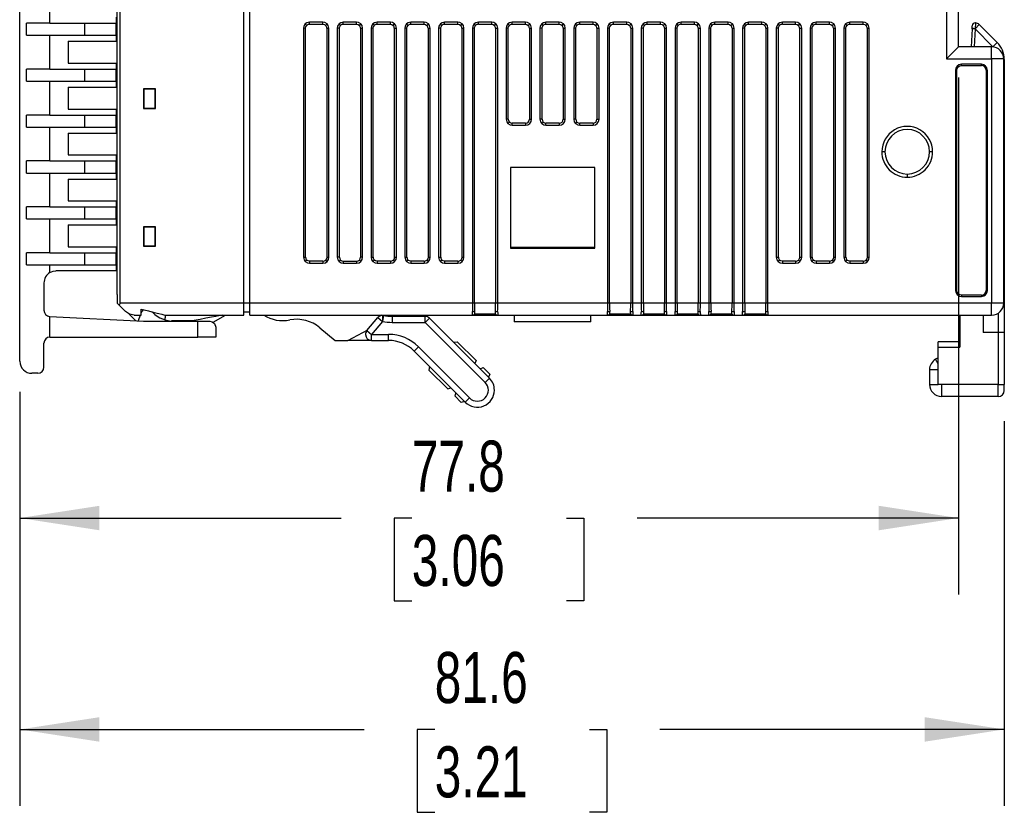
# Model space of a CAD drawing. Header units: millimetres. Extents: x 0 to 559, y 0 to 432.
# Tile 9 of 22: x 338 to 420, y 66 to 132. Entities that reach past the tile are written whole.
import ezdxf

# ---------------------------------------------------------------- set-up
doc = ezdxf.new("R2010")
doc.units = ezdxf.units.MM
doc.header["$LTSCALE"] = 2
doc.layers.add('DIMENSIONS', color=140, linetype='Continuous', lineweight=25)
doc.styles.add('SLDTEXTSTYLE0', font='TXT', dxfattribs={"width": 0.7})
doc.dimstyles.new('SLDDIMSTYLE1', dxfattribs={"dimtxt": 4.316016, "dimasz": 6.604, "dimexe": 0, "dimexo": 0.0625, "dimgap": 1.079004, "dimtad": 0, "dimtih": 1, "dimtoh": 1, "dimdec": 1, "dimrnd": 1e-09, "dimzin": 12, "dimdsep": 46, "dimtxsty": 'SLDTEXTSTYLE0', "dimsah": 1, "dimcen": 0.09, "dimadec": 0, "dimazin": 3, "dimtfac": 1, "dimtdec": 1, "dimtofl": 0, "dimtmove": 0, "dimatfit": 3, "dimfxl": 0, "dimfrac": 2, "dimtolj": 1, "dimtzin": 12, "dimarcsym": 0})

# ---------------------------------------------------------------- blocks, each defined once
blk = doc.blocks.new('_D_2')
at = {"layer": 'DIMENSIONS'}
for p, q in [((416.232, 126.982), (416.232, 84.092)), ((338.409, 100.906), (338.409, 84.092)), ((338.409, 90.442), (365.059, 90.442)), ((370.908, 90.442), (369.458, 90.442)), ((369.458, 90.442), (369.458, 83.582)), ((383.733, 90.442), (385.183, 90.442)), ((385.183, 90.442), (385.183, 83.582)), ((416.232, 90.442), (389.582, 90.442)), ((369.458, 83.582), (370.908, 83.582)), ((385.183, 83.582), (383.733, 83.582))]:
    blk.add_line(p, q, dxfattribs=at)
for points in [[(338.409, 90.442), (345.013, 89.426), (345.013, 91.458)], [(416.232, 90.442), (409.628, 91.458), (409.628, 89.426)]]:
    blk.add_solid(points, dxfattribs=at)
at = {"layer": 'DIMENSIONS', "char_height": 4.2333, "attachment_point": 1, "style": 'SLDTEXTSTYLE0'}
for s, insert in [('77.8', (370.908, 96.865)), ('3.06', (370.908, 89.039))]:
    blk.add_mtext(s, dxfattribs=dict(at, insert=insert))
blk = doc.blocks.new('_D_3')
at = {"layer": 'DIMENSIONS'}
for p, q in [((338.409, 100.906), (338.409, 66.556)), ((420.032, 98.482), (420.032, 66.556)), ((338.409, 72.906), (366.959, 72.906)), ((372.808, 72.906), (371.358, 72.906)), ((371.358, 72.906), (371.358, 66.047)), ((385.633, 72.906), (387.083, 72.906)), ((387.083, 72.906), (387.083, 66.047)), ((420.032, 72.906), (391.482, 72.906)), ((371.358, 66.047), (372.808, 66.047)), ((387.083, 66.047), (385.633, 66.047))]:
    blk.add_line(p, q, dxfattribs=at)
for points in [[(338.409, 72.906), (345.013, 71.89), (345.013, 73.922)], [(420.032, 72.906), (413.428, 73.922), (413.428, 71.89)]]:
    blk.add_solid(points, dxfattribs=at)
at = {"layer": 'DIMENSIONS', "char_height": 4.2333, "attachment_point": 1, "style": 'SLDTEXTSTYLE0'}
for s, insert in [('81.6', (372.808, 79.33)), ('3.21', (372.808, 71.504))]:
    blk.add_mtext(s, dxfattribs=dict(at, insert=insert))

msp = doc.modelspace()

# ---------------------------------------------------------------- linework, layer by layer
for p, q in [((346.722, 108.272), (346.722, 183.272)), ((356.972, 108.272), (356.972, 183.272)), ((357.472, 108.272), (357.472, 183.272)), ((346.472, 108.972), (346.472, 182.572)), ((338.409, 103.446), (338.409, 181.446)), ((415.232, 166.022), (415.232, 128.522)), ((416.232, 129.522), (416.232, 165.022)), ((340.909, 131.491), (340.909, 134.301)), ((338.952, 130.491), (338.952, 131.491)), ((340.909, 131.491), (338.952, 131.491)), ((340.909, 131.491), (346.409, 131.491)), ((343.809, 130.491), (343.809, 131.491)), ((346.409, 131.991), (346.409, 131.491)), ((346.409, 130.491), (346.409, 131.491)), ((363.533, 131.573), (362.431, 131.573)), ((362.431, 131.397), (362.431, 131.573)), ((363.533, 131.397), (363.533, 131.573)), ((366.333, 131.573), (365.231, 131.573)), ((365.231, 131.397), (365.231, 131.573)), ((366.333, 131.397), (366.333, 131.573)), ((369.133, 131.573), (368.031, 131.573)), ((368.031, 131.397), (368.031, 131.573)), ((369.133, 131.397), (369.133, 131.573)), ((371.933, 131.573), (370.831, 131.573)), ((370.831, 131.397), (370.831, 131.573)), ((371.933, 131.397), (371.933, 131.573)), ((374.733, 131.573), (373.631, 131.573)), ((373.631, 131.397), (373.631, 131.573)), ((374.733, 131.397), (374.733, 131.573)), ((377.533, 131.573), (376.431, 131.573)), ((376.431, 131.397), (376.431, 131.573)), ((377.533, 131.397), (377.533, 131.573)), ((380.333, 131.573), (379.231, 131.573)), ((379.231, 131.397), (379.231, 131.573)), ((380.333, 131.397), (380.333, 131.573)), ((383.133, 131.573), (382.031, 131.573)), ((382.031, 131.397), (382.031, 131.573)), ((383.133, 131.397), (383.133, 131.573)), ((385.933, 131.573), (384.831, 131.573)), ((384.831, 131.397), (384.831, 131.573)), ((385.933, 131.397), (385.933, 131.573)), ((388.733, 131.573), (387.631, 131.573)), ((387.631, 131.397), (387.631, 131.573)), ((388.733, 131.397), (388.733, 131.573)), ((391.533, 131.573), (390.431, 131.573)), ((390.431, 131.397), (390.431, 131.573)), ((391.533, 131.397), (391.533, 131.573)), ((394.333, 131.573), (393.231, 131.573)), ((393.231, 131.397), (393.231, 131.573)), ((394.333, 131.397), (394.333, 131.573)), ((397.133, 131.573), (396.031, 131.573)), ((396.031, 131.397), (396.031, 131.573)), ((397.133, 131.397), (397.133, 131.573)), ((399.933, 131.573), (398.831, 131.573)), ((398.831, 131.397), (398.831, 131.573)), ((399.933, 131.397), (399.933, 131.573)), ((402.733, 131.573), (401.631, 131.573)), ((401.631, 131.397), (401.631, 131.573)), ((402.733, 131.397), (402.733, 131.573)), ((405.533, 131.573), (404.431, 131.573)), ((404.431, 131.397), (404.431, 131.573)), ((405.533, 131.397), (405.533, 131.573)), ((408.333, 131.573), (407.231, 131.573)), ((407.231, 131.397), (407.231, 131.573)), ((408.333, 131.397), (408.333, 131.573)), ((417.643, 131.521), (417.618, 131.035)), ((361.931, 131.073), (361.931, 112.071)), ((362.107, 131.073), (361.931, 131.073)), ((362.202, 131.302), (362.078, 131.427)), ((362.107, 112.071), (362.107, 131.073)), ((362.431, 131.397), (363.533, 131.397)), ((363.762, 131.302), (363.887, 131.427)), ((363.857, 131.073), (364.033, 131.073)), ((363.857, 131.073), (363.857, 112.071)), ((364.033, 112.071), (364.033, 131.073)), ((364.731, 131.073), (364.731, 112.071)), ((364.907, 131.073), (364.731, 131.073)), ((365.002, 131.302), (364.878, 131.427)), ((364.907, 112.071), (364.907, 131.073)), ((365.231, 131.397), (366.333, 131.397)), ((366.562, 131.302), (366.687, 131.427)), ((366.657, 131.073), (366.833, 131.073)), ((366.657, 131.073), (366.657, 112.071)), ((366.833, 112.071), (366.833, 131.073)), ((367.531, 131.073), (367.531, 112.071)), ((367.707, 131.073), (367.531, 131.073)), ((367.802, 131.302), (367.678, 131.427)), ((367.707, 112.071), (367.707, 131.073)), ((368.031, 131.397), (369.133, 131.397)), ((369.362, 131.302), (369.487, 131.427)), ((369.457, 131.073), (369.633, 131.073)), ((369.457, 131.073), (369.457, 112.071)), ((369.633, 112.071), (369.633, 131.073)), ((370.331, 131.073), (370.331, 112.071)), ((370.507, 131.073), (370.331, 131.073)), ((370.602, 131.302), (370.478, 131.427)), ((370.507, 112.071), (370.507, 131.073)), ((370.831, 131.397), (371.933, 131.397)), ((372.162, 131.302), (372.287, 131.427)), ((372.257, 131.073), (372.433, 131.073)), ((372.257, 131.073), (372.257, 112.071)), ((372.433, 112.071), (372.433, 131.073)), ((373.131, 131.073), (373.131, 112.071)), ((373.307, 131.073), (373.131, 131.073)), ((373.402, 131.302), (373.278, 131.427)), ((373.307, 112.071), (373.307, 131.073)), ((373.631, 131.397), (374.733, 131.397)), ((374.962, 131.302), (375.087, 131.427)), ((375.057, 131.073), (375.233, 131.073)), ((375.057, 131.073), (375.057, 112.071)), ((375.233, 112.071), (375.233, 131.073)), ((375.931, 131.073), (375.931, 108.272)), ((376.107, 131.073), (375.931, 131.073)), ((376.202, 131.302), (376.078, 131.427)), ((376.107, 108.272), (376.107, 131.073)), ((376.431, 131.397), (377.533, 131.397)), ((377.762, 131.302), (377.887, 131.427)), ((377.857, 131.073), (377.857, 108.272)), ((377.857, 131.073), (378.033, 131.073)), ((378.033, 108.272), (378.033, 131.073)), ((378.731, 131.073), (378.731, 123.521)), ((378.907, 131.073), (378.731, 131.073)), ((379.002, 131.302), (378.878, 131.427)), ((378.907, 123.521), (378.907, 131.073)), ((379.231, 131.397), (380.333, 131.397)), ((380.562, 131.302), (380.687, 131.427)), ((380.657, 131.073), (380.833, 131.073)), ((380.657, 131.073), (380.657, 123.521)), ((380.833, 123.521), (380.833, 131.073)), ((381.531, 131.073), (381.531, 123.521)), ((381.707, 131.073), (381.531, 131.073)), ((381.802, 131.302), (381.678, 131.427)), ((381.707, 123.521), (381.707, 131.073)), ((382.031, 131.397), (383.133, 131.397)), ((383.362, 131.302), (383.487, 131.427)), ((383.457, 131.073), (383.633, 131.073)), ((383.457, 131.073), (383.457, 123.521)), ((383.633, 123.521), (383.633, 131.073)), ((384.331, 131.073), (384.331, 123.521)), ((384.507, 131.073), (384.331, 131.073)), ((384.602, 131.302), (384.478, 131.427)), ((384.507, 123.521), (384.507, 131.073)), ((384.831, 131.397), (385.933, 131.397)), ((386.162, 131.302), (386.287, 131.427)), ((386.257, 131.073), (386.433, 131.073)), ((386.257, 131.073), (386.257, 123.521)), ((386.433, 123.521), (386.433, 131.073)), ((387.131, 131.073), (387.131, 108.272)), ((387.307, 131.073), (387.131, 131.073)), ((387.402, 131.302), (387.278, 131.427)), ((387.307, 108.272), (387.307, 131.073)), ((387.631, 131.397), (388.733, 131.397)), ((388.962, 131.302), (389.087, 131.427)), ((389.057, 131.073), (389.057, 108.272)), ((389.057, 131.073), (389.233, 131.073)), ((389.233, 108.272), (389.233, 131.073)), ((389.931, 131.073), (389.931, 108.272)), ((390.107, 131.073), (389.931, 131.073)), ((390.202, 131.302), (390.078, 131.427)), ((390.107, 108.272), (390.107, 131.073)), ((390.431, 131.397), (391.533, 131.397)), ((391.762, 131.302), (391.887, 131.427)), ((391.857, 131.073), (391.857, 108.272)), ((391.857, 131.073), (392.033, 131.073)), ((392.033, 108.272), (392.033, 131.073)), ((392.731, 131.073), (392.731, 108.272)), ((392.907, 131.073), (392.731, 131.073)), ((393.002, 131.302), (392.878, 131.427)), ((392.907, 108.272), (392.907, 131.073)), ((393.231, 131.397), (394.333, 131.397)), ((394.562, 131.302), (394.687, 131.427)), ((394.657, 131.073), (394.657, 108.272)), ((394.657, 131.073), (394.833, 131.073)), ((394.833, 108.272), (394.833, 131.073)), ((395.531, 131.073), (395.531, 108.272)), ((395.707, 131.073), (395.531, 131.073)), ((395.802, 131.302), (395.678, 131.427)), ((395.707, 108.272), (395.707, 131.073)), ((396.031, 131.397), (397.133, 131.397)), ((397.362, 131.302), (397.487, 131.427)), ((397.457, 131.073), (397.457, 108.272)), ((397.457, 131.073), (397.633, 131.073)), ((397.633, 108.272), (397.633, 131.073)), ((398.331, 131.073), (398.331, 108.272)), ((398.507, 131.073), (398.331, 131.073)), ((398.602, 131.302), (398.478, 131.427)), ((398.507, 108.272), (398.507, 131.073)), ((398.831, 131.397), (399.933, 131.397)), ((400.162, 131.302), (400.287, 131.427)), ((400.257, 131.073), (400.257, 108.272)), ((400.257, 131.073), (400.433, 131.073)), ((400.433, 108.272), (400.433, 131.073)), ((401.131, 131.073), (401.131, 112.071)), ((401.307, 131.073), (401.131, 131.073)), ((401.402, 131.302), (401.278, 131.427)), ((401.307, 112.071), (401.307, 131.073)), ((401.631, 131.397), (402.733, 131.397)), ((402.962, 131.302), (403.087, 131.427)), ((403.057, 131.073), (403.233, 131.073)), ((403.057, 131.073), (403.057, 112.071)), ((403.233, 112.071), (403.233, 131.073)), ((403.931, 131.073), (403.931, 112.071)), ((404.107, 131.073), (403.931, 131.073)), ((404.202, 131.302), (404.078, 131.427)), ((404.107, 112.071), (404.107, 131.073)), ((404.431, 131.397), (405.533, 131.397)), ((405.762, 131.302), (405.887, 131.427)), ((405.857, 131.073), (406.033, 131.073)), ((405.857, 131.073), (405.857, 112.071)), ((406.033, 112.071), (406.033, 131.073)), ((406.731, 131.073), (406.731, 112.071)), ((406.907, 131.073), (406.731, 131.073)), ((407.002, 131.302), (406.878, 131.427)), ((406.907, 112.071), (406.907, 131.073)), ((407.231, 131.397), (408.333, 131.397)), ((408.562, 131.302), (408.687, 131.427)), ((408.657, 131.073), (408.833, 131.073)), ((408.657, 131.073), (408.657, 112.071)), ((408.833, 112.071), (408.833, 131.073)), ((417.361, 131.029), (417.282, 129.522)), ((417.361, 131.029), (417.362, 131.042)), ((417.611, 131.016), (417.361, 131.029)), ((417.362, 131.042), (417.374, 131.284)), ((417.611, 131.016), (417.532, 129.522)), ((419.093, 129.534), (417.611, 131.016)), ((417.959, 131.376), (417.618, 131.035)), ((419.446, 129.888), (417.959, 131.376)), ((338.952, 130.491), (340.909, 130.491)), ((340.909, 127.681), (340.909, 130.491)), ((340.909, 130.491), (346.409, 130.491)), ((342.409, 129.991), (346.409, 129.991)), ((342.409, 129.991), (342.409, 128.181)), ((346.409, 130.491), (346.409, 129.991)), ((419.446, 129.888), (419.093, 129.534)), ((415.232, 128.522), (416.232, 129.522)), ((418.982, 129.522), (416.232, 129.522)), ((418.982, 128.522), (418.982, 129.522)), ((342.409, 128.181), (346.409, 128.181)), ((346.409, 128.181), (346.409, 127.681)), ((415.232, 128.522), (418.982, 128.522)), ((418.982, 128.522), (418.982, 108.272)), ((419.982, 128.522), (418.982, 128.522)), ((419.982, 108.272), (419.982, 128.522)), ((420.032, 128.474), (419.982, 128.474)), ((420.032, 128.474), (420.032, 105.822)), ((338.952, 126.681), (338.952, 127.681)), ((340.909, 127.681), (338.952, 127.681)), ((340.909, 127.681), (346.409, 127.681)), ((343.809, 126.681), (343.809, 127.681)), ((346.409, 126.681), (346.409, 127.681)), ((415.984, 127.58), (415.984, 109.324)), ((416.091, 127.58), (415.984, 127.58)), ((416.091, 109.324), (416.091, 127.58)), ((416.206, 127.858), (416.131, 127.933)), ((418.13, 128.08), (416.484, 128.08)), ((416.484, 127.974), (416.484, 128.08)), ((416.484, 127.974), (418.13, 127.974)), ((418.13, 127.974), (418.13, 128.08)), ((418.63, 127.58), (418.524, 127.58)), ((418.524, 127.58), (418.524, 109.324)), ((418.63, 109.324), (418.63, 127.58)), ((338.952, 126.681), (340.909, 126.681)), ((340.909, 123.871), (340.909, 126.681)), ((340.909, 126.681), (346.409, 126.681)), ((346.409, 126.681), (346.409, 126.181)), ((342.409, 126.181), (346.409, 126.181)), ((342.409, 126.181), (342.409, 124.371)), ((349.649, 126.033), (348.666, 126.033)), ((348.666, 126.033), (348.666, 124.421)), ((348.688, 126.011), (348.666, 126.033)), ((349.628, 126.011), (348.688, 126.011)), ((348.688, 126.011), (348.688, 124.443)), ((349.649, 126.033), (349.628, 126.011)), ((349.628, 124.443), (349.628, 126.011)), ((349.649, 124.421), (349.649, 126.033)), ((342.409, 124.371), (346.409, 124.371)), ((346.409, 124.371), (346.409, 123.871)), ((348.688, 124.443), (348.666, 124.421)), ((348.666, 124.421), (349.649, 124.421)), ((348.688, 124.443), (349.628, 124.443)), ((349.628, 124.443), (349.649, 124.421)), ((338.952, 122.871), (338.952, 123.871)), ((340.909, 123.871), (338.952, 123.871)), ((340.909, 123.871), (346.409, 123.871)), ((343.809, 122.871), (343.809, 123.871)), ((346.409, 122.871), (346.409, 123.871)), ((378.907, 123.521), (378.731, 123.521)), ((379.002, 123.292), (378.878, 123.168)), ((380.657, 123.521), (380.833, 123.521)), ((381.707, 123.521), (381.531, 123.521)), ((381.802, 123.292), (381.678, 123.168)), ((383.457, 123.521), (383.633, 123.521)), ((384.507, 123.521), (384.331, 123.521)), ((384.602, 123.292), (384.478, 123.168)), ((386.257, 123.521), (386.433, 123.521)), ((338.952, 122.871), (340.909, 122.871)), ((340.909, 120.061), (340.909, 122.871)), ((340.909, 122.871), (346.409, 122.871)), ((346.409, 122.871), (346.409, 122.371)), ((379.231, 123.021), (379.231, 123.197)), ((380.333, 123.197), (379.231, 123.197)), ((379.231, 123.021), (380.333, 123.021)), ((380.333, 123.197), (380.333, 123.021)), ((382.031, 123.021), (382.031, 123.197)), ((383.133, 123.197), (382.031, 123.197)), ((382.031, 123.021), (383.133, 123.021)), ((383.133, 123.197), (383.133, 123.021)), ((384.831, 123.021), (384.831, 123.197)), ((385.933, 123.197), (384.831, 123.197)), ((384.831, 123.021), (385.933, 123.021)), ((385.933, 123.197), (385.933, 123.021)), ((342.409, 122.371), (346.409, 122.371)), ((342.409, 122.371), (342.409, 120.561)), ((410.134, 120.822), (409.875, 120.822)), ((414.089, 120.822), (413.83, 120.822)), ((338.952, 119.061), (338.952, 120.061)), ((340.909, 120.061), (338.952, 120.061)), ((340.909, 120.061), (346.409, 120.061)), ((342.409, 120.561), (346.409, 120.561)), ((343.809, 119.061), (343.809, 120.061)), ((346.409, 120.561), (346.409, 120.061)), ((346.409, 119.061), (346.409, 120.061)), ((379.082, 119.522), (379.082, 112.822)), ((386.082, 119.522), (379.082, 119.522)), ((386.082, 112.822), (386.082, 119.522)), ((338.952, 119.061), (340.909, 119.061)), ((340.909, 116.251), (340.909, 119.061)), ((340.909, 119.061), (346.409, 119.061)), ((342.409, 118.561), (346.409, 118.561)), ((342.409, 118.561), (342.409, 116.751)), ((346.409, 119.061), (346.409, 118.561)), ((411.982, 118.974), (411.982, 118.715)), ((338.399, 117.783), (338.409, 117.783)), ((338.399, 109.909), (338.399, 117.783)), ((342.409, 116.751), (346.409, 116.751)), ((346.409, 116.751), (346.409, 116.251)), ((338.952, 115.251), (338.952, 116.251)), ((340.909, 116.251), (338.952, 116.251)), ((340.909, 116.251), (346.409, 116.251)), ((343.809, 115.251), (343.809, 116.251)), ((346.409, 115.251), (346.409, 116.251)), ((338.952, 115.251), (340.909, 115.251)), ((340.909, 112.441), (340.909, 115.251)), ((340.909, 115.251), (346.409, 115.251)), ((346.409, 115.251), (346.409, 114.751)), ((342.409, 114.751), (346.409, 114.751)), ((342.409, 114.751), (342.409, 112.941)), ((349.649, 114.603), (348.666, 114.603)), ((348.666, 114.603), (348.666, 112.991)), ((348.688, 114.581), (348.666, 114.603)), ((349.628, 114.581), (348.688, 114.581)), ((348.688, 114.581), (348.688, 113.013)), ((349.649, 114.603), (349.628, 114.581)), ((349.628, 113.013), (349.628, 114.581)), ((349.649, 112.991), (349.649, 114.603)), ((342.409, 112.941), (346.409, 112.941)), ((346.409, 112.941), (346.409, 112.441)), ((348.688, 113.013), (348.666, 112.991)), ((348.666, 112.991), (349.649, 112.991)), ((348.688, 113.013), (349.628, 113.013)), ((349.628, 113.013), (349.649, 112.991)), ((386.082, 112.894), (379.082, 112.894)), ((379.082, 112.822), (386.082, 112.822)), ((338.952, 111.441), (338.952, 112.441)), ((340.909, 112.441), (338.952, 112.441)), ((340.909, 112.441), (346.409, 112.441)), ((343.809, 111.441), (343.809, 112.441)), ((346.409, 111.441), (346.409, 112.441)), ((361.931, 112.071), (362.107, 112.071)), ((362.202, 111.842), (362.078, 111.718)), ((363.762, 111.842), (363.887, 111.718)), ((363.857, 112.071), (364.033, 112.071)), ((364.907, 112.071), (364.731, 112.071)), ((365.002, 111.842), (364.878, 111.718)), ((366.562, 111.842), (366.687, 111.718)), ((366.833, 112.071), (366.657, 112.071)), ((367.531, 112.071), (367.707, 112.071)), ((367.802, 111.842), (367.678, 111.718)), ((369.362, 111.842), (369.487, 111.718)), ((369.457, 112.071), (369.633, 112.071)), ((370.331, 112.071), (370.507, 112.071)), ((370.602, 111.842), (370.478, 111.718)), ((372.162, 111.842), (372.287, 111.718)), ((372.257, 112.071), (372.433, 112.071)), ((373.131, 112.071), (373.307, 112.071)), ((373.402, 111.842), (373.278, 111.718)), ((374.962, 111.842), (375.087, 111.718)), ((375.057, 112.071), (375.233, 112.071)), ((401.131, 112.071), (401.307, 112.071)), ((401.402, 111.842), (401.278, 111.718)), ((402.962, 111.842), (403.087, 111.718)), ((403.057, 112.071), (403.233, 112.071)), ((403.931, 112.071), (404.107, 112.071)), ((404.202, 111.842), (404.078, 111.718)), ((405.762, 111.842), (405.887, 111.718)), ((405.857, 112.071), (406.033, 112.071)), ((406.731, 112.071), (406.907, 112.071)), ((407.002, 111.842), (406.878, 111.718)), ((408.562, 111.842), (408.687, 111.718)), ((408.657, 112.071), (408.833, 112.071)), ((338.952, 111.441), (340.909, 111.441)), ((340.909, 110.807), (340.909, 111.441)), ((340.909, 111.441), (346.409, 111.441)), ((346.409, 111.441), (346.409, 110.941)), ((362.431, 111.747), (362.431, 111.571)), ((363.533, 111.747), (362.431, 111.747)), ((362.431, 111.571), (363.533, 111.571)), ((363.533, 111.747), (363.533, 111.571)), ((365.231, 111.747), (365.231, 111.571)), ((365.231, 111.747), (366.333, 111.747)), ((365.231, 111.571), (366.333, 111.571)), ((366.333, 111.747), (366.333, 111.571)), ((368.031, 111.747), (368.031, 111.571)), ((369.133, 111.747), (368.031, 111.747)), ((368.031, 111.571), (369.133, 111.571)), ((369.133, 111.747), (369.133, 111.571)), ((370.831, 111.747), (370.831, 111.571)), ((371.933, 111.747), (370.831, 111.747)), ((370.831, 111.571), (371.933, 111.571)), ((371.933, 111.747), (371.933, 111.571)), ((373.631, 111.747), (373.631, 111.571)), ((374.733, 111.747), (373.631, 111.747)), ((373.631, 111.571), (374.733, 111.571)), ((374.733, 111.747), (374.733, 111.571)), ((401.631, 111.747), (401.631, 111.571)), ((402.733, 111.747), (401.631, 111.747)), ((401.631, 111.571), (402.733, 111.571)), ((402.733, 111.747), (402.733, 111.571)), ((404.431, 111.747), (404.431, 111.571)), ((405.533, 111.747), (404.431, 111.747)), ((404.431, 111.571), (405.533, 111.571)), ((405.533, 111.747), (405.533, 111.571)), ((407.231, 111.747), (407.231, 111.571)), ((408.333, 111.747), (407.231, 111.747)), ((407.231, 111.571), (408.333, 111.571)), ((408.333, 111.747), (408.333, 111.571)), ((346.409, 110.941), (341.409, 110.941)), ((338.399, 109.909), (338.409, 109.909)), ((340.409, 109.941), (340.409, 107.673)), ((346.472, 108.972), (346.472, 108.272)), ((416.091, 109.324), (415.984, 109.324)), ((416.206, 109.046), (416.131, 108.971)), ((416.484, 108.931), (416.484, 108.824)), ((418.13, 108.931), (416.484, 108.931)), ((416.484, 108.824), (418.13, 108.824)), ((418.13, 108.931), (418.13, 108.824)), ((418.524, 109.324), (418.63, 109.324)), ((338.399, 108.064), (338.409, 108.064)), ((338.399, 107.773), (338.399, 108.022)), ((338.399, 108.022), (338.409, 108.022)), ((338.399, 107.773), (338.409, 107.773)), ((338.399, 107.35), (338.399, 107.773)), ((346.639, 108.105), (346.472, 108.272)), ((346.722, 108.272), (346.639, 108.105)), ((346.639, 108.105), (347.179, 107.565)), ((356.972, 108.272), (346.722, 108.272)), ((348.472, 107.272), (348.472, 107.772)), ((356.972, 107.272), (356.972, 108.272)), ((357.472, 108.272), (356.972, 108.272)), ((375.931, 108.272), (357.472, 108.272)), ((357.472, 107.272), (357.472, 108.272)), ((376.107, 108.272), (375.931, 108.272)), ((377.857, 108.272), (376.107, 108.272)), ((378.033, 108.272), (377.857, 108.272)), ((387.131, 108.272), (378.033, 108.272)), ((387.307, 108.272), (387.131, 108.272)), ((389.057, 108.272), (387.307, 108.272)), ((389.233, 108.272), (389.057, 108.272)), ((389.931, 108.272), (389.233, 108.272)), ((390.107, 108.272), (389.931, 108.272)), ((391.857, 108.272), (390.107, 108.272)), ((392.033, 108.272), (391.857, 108.272)), ((392.731, 108.272), (392.033, 108.272)), ((392.907, 108.272), (392.731, 108.272)), ((394.657, 108.272), (392.907, 108.272)), ((394.833, 108.272), (394.657, 108.272)), ((395.531, 108.272), (394.833, 108.272)), ((395.707, 108.272), (395.531, 108.272)), ((397.457, 108.272), (395.707, 108.272)), ((397.633, 108.272), (397.457, 108.272)), ((398.331, 108.272), (397.633, 108.272)), ((398.507, 108.272), (398.331, 108.272)), ((400.257, 108.272), (398.507, 108.272)), ((400.433, 108.272), (400.257, 108.272)), ((418.982, 108.272), (400.433, 108.272)), ((418.982, 107.272), (418.982, 108.272)), ((419.982, 108.272), (418.982, 108.272)), ((338.399, 107.35), (338.409, 107.35)), ((338.399, 107.1), (338.399, 107.35)), ((338.399, 107.1), (338.409, 107.1)), ((338.399, 106.572), (338.399, 107.1)), ((340.883, 107.173), (340.909, 107.172)), ((340.909, 105.446), (340.909, 107.172)), ((340.909, 107.172), (348.659, 106.766)), ((347.472, 107.362), (348.035, 106.799)), ((347.886, 107.272), (348.472, 107.272)), ((348.388, 107.272), (348.212, 106.789)), ((349.427, 107.498), (349.38, 107.545)), ((350.472, 107.272), (356.972, 107.272)), ((354.441, 106.677), (355.472, 107.272)), ((357.472, 107.522), (356.972, 107.522)), ((357.472, 107.272), (375.931, 107.272)), ((367.191, 105.993), (368.091, 107.066)), ((368.091, 107.066), (368.474, 106.745)), ((368.563, 107.236), (368.389, 107.272)), ((368.474, 107.245), (368.474, 106.745)), ((368.563, 107.236), (368.474, 106.745)), ((372.015, 107.172), (369.278, 107.172)), ((369.278, 107.172), (369.278, 106.672)), ((372.015, 106.672), (372.015, 107.172)), ((372.015, 106.672), (372.369, 107.026)), ((372.369, 107.026), (377.343, 102.051)), ((375.931, 107.272), (376.432, 107.272)), ((377.857, 107.344), (376.107, 107.344)), ((376.432, 107.344), (376.432, 107.272)), ((376.432, 107.272), (377.533, 107.272)), ((377.533, 107.344), (377.533, 107.272)), ((377.533, 107.272), (378.033, 107.272)), ((378.033, 107.272), (387.131, 107.272)), ((379.407, 107.272), (379.407, 106.712)), ((385.757, 106.712), (385.757, 107.272)), ((387.131, 107.272), (387.632, 107.272)), ((389.057, 107.344), (387.307, 107.344)), ((387.632, 107.344), (387.632, 107.272)), ((387.632, 107.272), (388.733, 107.272)), ((388.733, 107.344), (388.733, 107.272)), ((388.733, 107.272), (389.233, 107.272)), ((389.233, 107.272), (389.931, 107.272)), ((389.931, 107.272), (390.432, 107.272)), ((391.857, 107.344), (390.107, 107.344)), ((390.432, 107.344), (390.432, 107.272)), ((390.432, 107.272), (391.533, 107.272)), ((391.533, 107.344), (391.533, 107.272)), ((391.533, 107.272), (392.033, 107.272)), ((392.033, 107.272), (392.731, 107.272)), ((392.731, 107.272), (393.232, 107.272)), ((394.657, 107.344), (392.907, 107.344)), ((393.232, 107.344), (393.232, 107.272)), ((393.232, 107.272), (394.333, 107.272)), ((394.333, 107.344), (394.333, 107.272)), ((394.333, 107.272), (394.833, 107.272)), ((394.833, 107.272), (395.531, 107.272)), ((395.531, 107.272), (396.032, 107.272)), ((397.457, 107.344), (395.707, 107.344)), ((396.032, 107.344), (396.032, 107.272)), ((396.032, 107.272), (397.133, 107.272)), ((397.133, 107.344), (397.133, 107.272)), ((397.133, 107.272), (397.633, 107.272)), ((397.633, 107.272), (398.331, 107.272)), ((398.331, 107.272), (398.832, 107.272)), ((400.257, 107.344), (398.507, 107.344)), ((398.832, 107.344), (398.832, 107.272)), ((398.832, 107.272), (399.933, 107.272)), ((399.933, 107.344), (399.933, 107.272)), ((399.933, 107.272), (400.433, 107.272)), ((400.433, 107.272), (418.982, 107.272)), ((416.332, 107.272), (416.332, 104.613)), ((418.282, 107.272), (418.282, 105.822)), ((419.532, 107.437), (419.532, 105.822)), ((338.399, 106.322), (338.399, 106.572)), ((338.399, 106.572), (338.409, 106.572)), ((338.399, 106.322), (338.409, 106.322)), ((338.399, 106.28), (338.409, 106.28)), ((348.659, 106.766), (353.172, 106.766)), ((352.697, 106.79), (350.978, 106.79)), ((352.656, 106.766), (352.697, 106.79)), ((352.697, 106.79), (352.71, 106.766)), ((353.172, 105.446), (353.172, 106.766)), ((353.172, 106.766), (354.159, 106.766)), ((354.659, 106.266), (354.659, 105.446)), ((363.288, 106.226), (364.544, 105.172)), ((368.474, 106.745), (367.574, 105.672)), ((369.278, 106.672), (372.015, 106.672)), ((376.99, 101.697), (372.015, 106.672)), ((385.757, 106.712), (379.407, 106.712)), ((338.399, 105.472), (338.409, 105.472)), ((338.399, 105.223), (338.399, 105.472)), ((340.909, 105.446), (353.172, 105.446)), ((354.659, 105.446), (353.172, 105.446)), ((365.616, 105.172), (367.251, 106.065)), ((367.191, 105.993), (367.574, 105.672)), ((367.574, 105.672), (368.979, 105.672)), ((367.574, 105.172), (367.574, 105.672)), ((368.979, 105.172), (368.979, 105.672)), ((419.532, 105.822), (418.282, 105.822)), ((419.532, 105.822), (419.532, 101.522)), ((420.032, 105.822), (419.532, 105.822)), ((420.032, 105.822), (420.032, 101.522)), ((338.399, 105.223), (338.409, 105.223)), ((338.399, 103.772), (338.399, 105.223)), ((340.409, 102.946), (340.409, 104.946)), ((364.544, 105.172), (365.616, 105.172)), ((367.574, 105.172), (365.616, 105.172)), ((367.574, 105.172), (368.979, 105.172)), ((371.101, 104.293), (371.454, 104.647)), ((371.454, 104.647), (375.697, 100.404)), ((374.374, 105.021), (374.677, 105.071)), ((376.236, 103.512), (374.677, 105.071)), ((416.332, 105.054), (414.554, 105.054)), ((414.554, 104.613), (414.554, 105.054)), ((414.554, 101.522), (414.554, 104.613)), ((414.554, 104.613), (416.332, 104.613)), ((338.399, 103.772), (338.409, 103.772)), ((338.399, 103.73), (338.409, 103.73)), ((371.101, 104.293), (375.343, 100.051)), ((414.554, 103.739), (414.332, 103.611)), ((372.374, 103.021), (372.323, 102.717)), ((376.236, 103.512), (376.141, 103.253)), ((376.566, 102.829), (376.825, 102.923)), ((377.367, 102.381), (376.825, 102.923)), ((414.554, 103.226), (414.332, 103.611)), ((339.909, 102.446), (339.409, 102.446)), ((372.323, 102.717), (373.882, 101.158)), ((376.99, 101.697), (377.343, 102.051)), ((377.367, 102.381), (377.273, 102.121)), ((414.554, 102.745), (413.832, 102.745)), ((413.832, 102.745), (413.832, 101.522)), ((413.832, 102.745), (413.832, 102.068)), ((373.882, 101.158), (374.141, 101.253)), ((413.832, 101.522), (414.554, 101.522)), ((414.832, 101.522), (414.554, 101.522)), ((419.532, 101.522), (414.832, 101.522)), ((414.832, 101.522), (414.832, 100.522)), ((419.532, 101.522), (420.032, 101.522)), ((419.532, 100.522), (419.532, 101.522)), ((420.032, 101.022), (420.032, 101.522)), ((374.566, 100.829), (374.471, 100.569)), ((374.471, 100.569), (375.014, 100.027)), ((419.532, 100.522), (414.832, 100.522)), ((375.273, 100.121), (375.014, 100.027)), ((375.697, 100.404), (375.343, 100.051))]:
    msp.add_line(p, q)
at = {"flags": 128}
for points in [[(362.431, 131.573), (362.218, 131.525), (362.078, 131.427)], [(363.887, 131.427), (363.702, 131.543), (363.533, 131.573)], [(365.231, 131.573), (365.018, 131.525), (364.878, 131.427)], [(366.687, 131.427), (366.502, 131.543), (366.333, 131.573)], [(368.031, 131.573), (367.818, 131.525), (367.678, 131.427)], [(369.487, 131.427), (369.302, 131.543), (369.133, 131.573)], [(370.831, 131.573), (370.618, 131.525), (370.478, 131.427)], [(372.287, 131.427), (372.102, 131.543), (371.933, 131.573)], [(373.631, 131.573), (373.418, 131.525), (373.278, 131.427)], [(375.087, 131.427), (374.902, 131.543), (374.733, 131.573)], [(376.431, 131.573), (376.218, 131.525), (376.078, 131.427)], [(377.887, 131.427), (377.702, 131.543), (377.533, 131.573)], [(379.231, 131.573), (379.018, 131.525), (378.878, 131.427)], [(380.687, 131.427), (380.502, 131.543), (380.333, 131.573)], [(382.031, 131.573), (381.818, 131.525), (381.678, 131.427)], [(383.487, 131.427), (383.302, 131.543), (383.133, 131.573)], [(384.831, 131.573), (384.618, 131.525), (384.478, 131.427)], [(386.287, 131.427), (386.102, 131.543), (385.933, 131.573)], [(387.631, 131.573), (387.418, 131.525), (387.278, 131.427)], [(389.087, 131.427), (388.902, 131.543), (388.733, 131.573)], [(390.431, 131.573), (390.218, 131.525), (390.078, 131.427)], [(391.887, 131.427), (391.702, 131.543), (391.533, 131.573)], [(393.231, 131.573), (393.018, 131.525), (392.878, 131.427)], [(394.687, 131.427), (394.502, 131.543), (394.333, 131.573)], [(396.031, 131.573), (395.818, 131.525), (395.678, 131.427)], [(397.487, 131.427), (397.302, 131.543), (397.133, 131.573)], [(398.831, 131.573), (398.618, 131.525), (398.478, 131.427)], [(400.287, 131.427), (400.102, 131.543), (399.933, 131.573)], [(401.631, 131.573), (401.418, 131.525), (401.278, 131.427)], [(403.087, 131.427), (402.902, 131.543), (402.733, 131.573)], [(404.431, 131.573), (404.218, 131.525), (404.078, 131.427)], [(405.887, 131.427), (405.702, 131.543), (405.533, 131.573)], [(407.231, 131.573), (407.018, 131.525), (406.878, 131.427)], [(408.687, 131.427), (408.502, 131.543), (408.333, 131.573)], [(362.078, 131.427), (361.961, 131.242), (361.931, 131.073)], [(362.107, 131.073), (362.132, 131.197), (362.202, 131.302)], [(363.533, 131.397), (363.657, 131.373), (363.762, 131.302)], [(364.033, 131.073), (363.985, 131.286), (363.887, 131.427)], [(364.878, 131.427), (364.761, 131.242), (364.731, 131.073)], [(364.907, 131.073), (364.932, 131.197), (365.002, 131.302)], [(366.333, 131.397), (366.457, 131.373), (366.562, 131.302)], [(366.833, 131.073), (366.785, 131.286), (366.687, 131.427)], [(367.678, 131.427), (367.561, 131.242), (367.531, 131.073)], [(367.707, 131.073), (367.732, 131.197), (367.802, 131.302)], [(369.133, 131.397), (369.257, 131.373), (369.362, 131.302)], [(369.633, 131.073), (369.585, 131.286), (369.487, 131.427)], [(370.478, 131.427), (370.361, 131.242), (370.331, 131.073)], [(370.507, 131.073), (370.532, 131.197), (370.602, 131.302)], [(371.933, 131.397), (372.057, 131.373), (372.162, 131.302)], [(372.433, 131.073), (372.385, 131.286), (372.287, 131.427)], [(373.278, 131.427), (373.161, 131.242), (373.131, 131.073)], [(373.307, 131.073), (373.332, 131.197), (373.402, 131.302)], [(374.733, 131.397), (374.857, 131.373), (374.962, 131.302)], [(375.233, 131.073), (375.185, 131.286), (375.087, 131.427)], [(376.078, 131.427), (375.961, 131.242), (375.931, 131.073)], [(376.107, 131.073), (376.132, 131.197), (376.202, 131.302)], [(377.533, 131.397), (377.657, 131.373), (377.762, 131.302)], [(378.033, 131.073), (377.985, 131.286), (377.887, 131.427)], [(378.878, 131.427), (378.761, 131.242), (378.731, 131.073)], [(378.907, 131.073), (378.932, 131.197), (379.002, 131.302)], [(380.333, 131.397), (380.457, 131.373), (380.562, 131.302)], [(380.833, 131.073), (380.785, 131.286), (380.687, 131.427)], [(381.678, 131.427), (381.561, 131.242), (381.531, 131.073)], [(381.707, 131.073), (381.732, 131.197), (381.802, 131.302)], [(383.133, 131.397), (383.257, 131.373), (383.362, 131.302)], [(383.633, 131.073), (383.585, 131.286), (383.487, 131.427)], [(384.478, 131.427), (384.361, 131.242), (384.331, 131.073)], [(384.507, 131.073), (384.532, 131.197), (384.602, 131.302)], [(385.933, 131.397), (386.057, 131.373), (386.162, 131.302)], [(386.433, 131.073), (386.385, 131.286), (386.287, 131.427)], [(387.278, 131.427), (387.161, 131.242), (387.131, 131.073)], [(387.307, 131.073), (387.332, 131.197), (387.402, 131.302)], [(388.733, 131.397), (388.857, 131.373), (388.962, 131.302)], [(389.233, 131.073), (389.185, 131.286), (389.087, 131.427)], [(390.078, 131.427), (389.961, 131.242), (389.931, 131.073)], [(390.107, 131.073), (390.132, 131.197), (390.202, 131.302)], [(391.533, 131.397), (391.657, 131.373), (391.762, 131.302)], [(392.033, 131.073), (391.985, 131.286), (391.887, 131.427)], [(392.878, 131.427), (392.761, 131.242), (392.731, 131.073)], [(392.907, 131.073), (392.932, 131.197), (393.002, 131.302)], [(394.333, 131.397), (394.457, 131.373), (394.562, 131.302)], [(394.833, 131.073), (394.785, 131.286), (394.687, 131.427)], [(395.678, 131.427), (395.561, 131.242), (395.531, 131.073)], [(395.707, 131.073), (395.732, 131.197), (395.802, 131.302)], [(397.133, 131.397), (397.257, 131.373), (397.362, 131.302)], [(397.633, 131.073), (397.585, 131.286), (397.487, 131.427)], [(398.478, 131.427), (398.361, 131.242), (398.331, 131.073)], [(398.507, 131.073), (398.532, 131.197), (398.602, 131.302)], [(399.933, 131.397), (400.057, 131.373), (400.162, 131.302)], [(400.433, 131.073), (400.385, 131.286), (400.287, 131.427)], [(401.278, 131.427), (401.161, 131.242), (401.131, 131.073)], [(401.307, 131.073), (401.332, 131.197), (401.402, 131.302)], [(402.733, 131.397), (402.857, 131.373), (402.962, 131.302)], [(403.233, 131.073), (403.185, 131.286), (403.087, 131.427)], [(404.078, 131.427), (403.961, 131.242), (403.931, 131.073)], [(404.107, 131.073), (404.132, 131.197), (404.202, 131.302)], [(405.533, 131.397), (405.657, 131.373), (405.762, 131.302)], [(406.033, 131.073), (405.985, 131.286), (405.887, 131.427)], [(406.878, 131.427), (406.761, 131.242), (406.731, 131.073)], [(406.907, 131.073), (406.932, 131.197), (407.002, 131.302)], [(408.333, 131.397), (408.457, 131.373), (408.562, 131.302)], [(408.833, 131.073), (408.785, 131.286), (408.687, 131.427)], [(417.618, 131.035), (417.614, 131.024), (417.611, 131.016)], [(416.131, 127.933), (416.014, 127.749), (415.984, 127.58)], [(416.091, 127.58), (416.121, 127.73), (416.206, 127.858)], [(416.484, 128.08), (416.272, 128.032), (416.131, 127.933)], [(416.206, 127.858), (416.334, 127.943), (416.484, 127.974)], [(378.731, 123.521), (378.779, 123.308), (378.878, 123.168)], [(378.907, 123.521), (378.932, 123.397), (379.002, 123.292)], [(379.002, 123.292), (379.107, 123.222), (379.231, 123.197)], [(381.531, 123.521), (381.579, 123.308), (381.678, 123.168)], [(381.707, 123.521), (381.732, 123.397), (381.802, 123.292)], [(381.802, 123.292), (381.907, 123.222), (382.031, 123.197)], [(384.331, 123.521), (384.379, 123.308), (384.478, 123.168)], [(384.507, 123.521), (384.532, 123.397), (384.602, 123.292)], [(384.602, 123.292), (384.707, 123.222), (384.831, 123.197)], [(378.878, 123.168), (379.062, 123.051), (379.231, 123.021)], [(381.678, 123.168), (381.862, 123.051), (382.031, 123.021)], [(384.478, 123.168), (384.662, 123.051), (384.831, 123.021)], [(361.931, 112.071), (361.979, 111.858), (362.078, 111.718)], [(362.431, 111.747), (362.307, 111.772), (362.202, 111.842)], [(363.857, 112.071), (363.833, 111.947), (363.762, 111.842)], [(363.887, 111.718), (364.003, 111.902), (364.033, 112.071)], [(364.731, 112.071), (364.779, 111.858), (364.878, 111.718)], [(364.907, 112.071), (364.932, 111.947), (365.002, 111.842)], [(365.002, 111.842), (365.107, 111.772), (365.231, 111.747)], [(366.333, 111.747), (366.457, 111.772), (366.562, 111.842)], [(366.562, 111.842), (366.632, 111.947), (366.657, 112.071)], [(366.687, 111.718), (366.803, 111.902), (366.833, 112.071)], [(367.531, 112.071), (367.579, 111.858), (367.678, 111.718)], [(368.031, 111.747), (367.907, 111.772), (367.802, 111.842)], [(369.457, 112.071), (369.433, 111.947), (369.362, 111.842)], [(369.487, 111.718), (369.603, 111.902), (369.633, 112.071)], [(370.331, 112.071), (370.379, 111.858), (370.478, 111.718)], [(370.831, 111.747), (370.707, 111.772), (370.602, 111.842)], [(372.257, 112.071), (372.233, 111.947), (372.162, 111.842)], [(372.287, 111.718), (372.403, 111.902), (372.433, 112.071)], [(373.131, 112.071), (373.179, 111.858), (373.278, 111.718)], [(373.631, 111.747), (373.507, 111.772), (373.402, 111.842)], [(375.057, 112.071), (375.033, 111.947), (374.962, 111.842)], [(375.087, 111.718), (375.203, 111.902), (375.233, 112.071)], [(401.131, 112.071), (401.179, 111.858), (401.278, 111.718)], [(401.631, 111.747), (401.507, 111.772), (401.402, 111.842)], [(403.057, 112.071), (403.033, 111.947), (402.962, 111.842)], [(403.087, 111.718), (403.203, 111.902), (403.233, 112.071)], [(403.931, 112.071), (403.979, 111.858), (404.078, 111.718)], [(404.431, 111.747), (404.307, 111.772), (404.202, 111.842)], [(405.857, 112.071), (405.833, 111.947), (405.762, 111.842)], [(405.887, 111.718), (406.003, 111.902), (406.033, 112.071)], [(406.731, 112.071), (406.779, 111.858), (406.878, 111.718)], [(407.231, 111.747), (407.107, 111.772), (407.002, 111.842)], [(408.657, 112.071), (408.633, 111.947), (408.562, 111.842)], [(408.687, 111.718), (408.803, 111.902), (408.833, 112.071)], [(362.078, 111.718), (362.262, 111.601), (362.431, 111.571)], [(363.533, 111.571), (363.746, 111.619), (363.887, 111.718)], [(364.878, 111.718), (365.062, 111.601), (365.231, 111.571)], [(366.333, 111.571), (366.546, 111.619), (366.687, 111.718)], [(367.678, 111.718), (367.862, 111.601), (368.031, 111.571)], [(369.133, 111.571), (369.346, 111.619), (369.487, 111.718)], [(370.478, 111.718), (370.662, 111.601), (370.831, 111.571)], [(371.933, 111.571), (372.146, 111.619), (372.287, 111.718)], [(373.278, 111.718), (373.462, 111.601), (373.631, 111.571)], [(374.733, 111.571), (374.946, 111.619), (375.087, 111.718)], [(401.278, 111.718), (401.462, 111.601), (401.631, 111.571)], [(402.733, 111.571), (402.946, 111.619), (403.087, 111.718)], [(404.078, 111.718), (404.262, 111.601), (404.431, 111.571)], [(405.533, 111.571), (405.746, 111.619), (405.887, 111.718)], [(406.878, 111.718), (407.062, 111.601), (407.231, 111.571)], [(408.333, 111.571), (408.546, 111.619), (408.687, 111.718)], [(340.909, 110.807), (341.181, 110.914), (341.409, 110.941)], [(415.984, 109.324), (416.032, 109.112), (416.131, 108.971)], [(416.206, 109.046), (416.121, 109.174), (416.091, 109.324)], [(416.131, 108.971), (416.315, 108.854), (416.484, 108.824)], [(416.484, 108.931), (416.334, 108.961), (416.206, 109.046)], [(348.472, 107.772), (349.073, 107.622), (349.561, 107.5), (349.936, 107.406), (350.171, 107.347), (350.338, 107.305), (350.439, 107.28), (350.464, 107.274), (350.472, 107.272)], [(347.886, 107.272), (347.504, 107.348), (347.179, 107.565)], [(355.176, 107.267), (355.093, 107.251), (354.921, 107.218), (354.667, 107.169), (354.305, 107.099), (353.835, 107.009), (353.363, 106.918), (352.697, 106.79)], [(375.931, 107.272), (375.933, 107.344), (375.936, 107.436), (375.939, 107.565)], [(377.857, 107.344), (377.855, 107.412), (377.853, 107.497), (377.849, 107.616)], [(378.025, 107.565), (378.029, 107.436), (378.031, 107.344), (378.033, 107.272)], [(387.131, 107.272), (387.133, 107.344), (387.136, 107.436), (387.139, 107.565)], [(389.057, 107.344), (389.055, 107.412), (389.053, 107.497), (389.049, 107.616)], [(389.225, 107.565), (389.229, 107.436), (389.231, 107.344), (389.233, 107.272)], [(389.931, 107.272), (389.933, 107.344), (389.936, 107.436), (389.939, 107.565)], [(391.857, 107.344), (391.855, 107.412), (391.853, 107.497), (391.849, 107.616)], [(392.025, 107.565), (392.029, 107.436), (392.031, 107.344), (392.033, 107.272)], [(392.731, 107.272), (392.733, 107.344), (392.736, 107.436), (392.739, 107.565)], [(394.657, 107.344), (394.655, 107.412), (394.653, 107.497), (394.649, 107.616)], [(394.825, 107.565), (394.829, 107.436), (394.831, 107.344), (394.833, 107.272)], [(395.531, 107.272), (395.533, 107.344), (395.536, 107.436), (395.539, 107.565)], [(397.457, 107.344), (397.455, 107.412), (397.453, 107.497), (397.449, 107.616)], [(397.625, 107.565), (397.629, 107.436), (397.631, 107.344), (397.633, 107.272)], [(398.331, 107.272), (398.333, 107.344), (398.336, 107.436), (398.339, 107.565)], [(400.257, 107.344), (400.255, 107.412), (400.253, 107.497), (400.249, 107.616)], [(400.425, 107.565), (400.429, 107.436), (400.431, 107.344), (400.433, 107.272)], [(354.159, 106.766), (354.363, 106.722), (354.539, 106.59), (354.659, 106.266)]]:
    msp.add_lwpolyline(points, dxfattribs=at)
for centre, radius, start, end in [((417.624, 131.271), 0.25, 90, 177), ((417.624, 131.271), 0.25, 85.61257, 90), ((417.605, 131.022), 0.5, 45, 85.61257), ((362.43, 131.076), 0.321, 89.77888, 135.19884), ((363.536, 131.074), 0.321, 359.77888, 45.19884), ((365.23, 131.076), 0.321, 89.77888, 135.19884), ((366.336, 131.074), 0.321, 359.77888, 45.19884), ((368.03, 131.076), 0.321, 89.77888, 135.19884), ((369.136, 131.074), 0.321, 359.77888, 45.19884), ((370.83, 131.076), 0.321, 89.77888, 135.19884), ((371.936, 131.074), 0.321, 359.77888, 45.19884), ((373.63, 131.076), 0.321, 89.77888, 135.19884), ((374.736, 131.074), 0.321, 359.77888, 45.19884), ((376.43, 131.076), 0.321, 89.77888, 135.19884), ((377.536, 131.074), 0.321, 359.77888, 45.19884), ((379.23, 131.076), 0.321, 89.77888, 135.19884), ((380.336, 131.074), 0.321, 359.77888, 45.19884), ((382.03, 131.076), 0.321, 89.77888, 135.19884), ((383.136, 131.074), 0.321, 359.77888, 45.19884), ((384.83, 131.076), 0.321, 89.77888, 135.19884), ((385.936, 131.074), 0.321, 359.77888, 45.19884), ((387.63, 131.076), 0.321, 89.77888, 135.19884), ((388.736, 131.074), 0.321, 359.77888, 45.19884), ((390.43, 131.076), 0.321, 89.77888, 135.19884), ((391.536, 131.074), 0.321, 359.77888, 45.19884), ((393.23, 131.076), 0.321, 89.77888, 135.19884), ((394.336, 131.074), 0.321, 359.77888, 45.19884), ((396.03, 131.076), 0.321, 89.77888, 135.19884), ((397.136, 131.074), 0.321, 359.77888, 45.19884), ((398.83, 131.076), 0.321, 89.77888, 135.19884), ((399.936, 131.074), 0.321, 359.77888, 45.19884), ((401.63, 131.076), 0.321, 89.77888, 135.19884), ((402.736, 131.074), 0.321, 359.77888, 45.19884), ((404.43, 131.076), 0.321, 89.77888, 135.19884), ((405.536, 131.074), 0.321, 359.77888, 45.19884), ((407.23, 131.076), 0.321, 89.77888, 135.19884), ((408.336, 131.074), 0.321, 359.77888, 45.19884), ((417.427, 128.637), 2.405, 85.45142, 91.55654), ((418.032, 128.474), 2, 0, 45), ((418.982, 128.522), 1, 0, 90), ((418.129, 127.579), 0.501, 0.11353, 89.88647), ((418.13, 127.58), 0.394, 0.03557, 89.96443), ((380.332, 123.522), 0.501, 270.10225, 359.89775), ((380.333, 123.521), 0.324, 270.06384, 359.93616), ((383.132, 123.522), 0.501, 270.10225, 359.89775), ((383.133, 123.521), 0.324, 270.06384, 359.93616), ((385.932, 123.522), 0.501, 270.10225, 359.89775), ((385.933, 123.521), 0.324, 270.06384, 359.93616), ((411.982, 120.823), 2.107, 359.98708, 180.01294), ((411.982, 120.822), 1.848, 0, 180), ((411.982, 120.822), 2.106, 179.98569, 270.01432), ((411.982, 120.822), 1.848, 180, 270), ((411.982, 120.822), 2.107, 269.99109, 0.00892), ((411.982, 120.822), 1.848, 270, 0), ((362.428, 112.07), 0.321, 179.77888, 225.19884), ((363.534, 112.068), 0.321, 269.77888, 315.19884), ((368.028, 112.07), 0.321, 179.77888, 225.19884), ((369.134, 112.068), 0.321, 269.77888, 315.19884), ((370.828, 112.07), 0.321, 179.77888, 225.19884), ((371.934, 112.068), 0.321, 269.77888, 315.19884), ((373.628, 112.07), 0.321, 179.77888, 225.19884), ((374.734, 112.068), 0.321, 269.77888, 315.19884), ((401.628, 112.07), 0.321, 179.77888, 225.19884), ((402.734, 112.068), 0.321, 269.77888, 315.19884), ((404.428, 112.07), 0.321, 179.77888, 225.19884), ((405.534, 112.068), 0.321, 269.77888, 315.19884), ((407.228, 112.07), 0.321, 179.77888, 225.19884), ((408.334, 112.068), 0.321, 269.77888, 315.19884), ((341.409, 109.941), 1, 120, 180), ((418.129, 109.325), 0.501, 270.11353, 359.88647), ((418.13, 109.324), 0.394, 270.03557, 359.96443), ((403.855, 108.221), 27.924, 179.89605, 181.34706), ((397.878, 108.2), 21.771, 179.8094, 181.53618), ((354.145, 108.222), 23.713, 358.53454, 0.11988), ((350.109, 108.221), 27.924, 358.65294, 0.10395), ((415.055, 108.221), 27.924, 179.89605, 181.34706), ((409.078, 108.2), 21.771, 179.8094, 181.53618), ((365.345, 108.222), 23.713, 358.53454, 0.11988), ((361.309, 108.221), 27.924, 358.65294, 0.10395), ((417.855, 108.221), 27.924, 179.89605, 181.34706), ((411.878, 108.2), 21.771, 179.8094, 181.53618), ((368.145, 108.222), 23.713, 358.53454, 0.11988), ((364.109, 108.221), 27.924, 358.65294, 0.10395), ((420.655, 108.221), 27.924, 179.89605, 181.34706), ((414.678, 108.2), 21.771, 179.8094, 181.53618), ((370.945, 108.222), 23.713, 358.53454, 0.11988), ((366.909, 108.221), 27.924, 358.65294, 0.10395), ((423.455, 108.221), 27.924, 179.89605, 181.34706), ((417.478, 108.2), 21.771, 179.8094, 181.53618), ((373.745, 108.222), 23.713, 358.53454, 0.11988), ((369.709, 108.221), 27.924, 358.65294, 0.10395), ((426.255, 108.221), 27.924, 179.89605, 181.34706), ((420.278, 108.2), 21.771, 179.8094, 181.53618), ((376.545, 108.222), 23.713, 358.53454, 0.11988), ((372.509, 108.221), 27.924, 358.65294, 0.10395), ((418.982, 108.272), 1, 270, 0), ((340.909, 107.673), 0.5, 180, 267), ((348.877, 107.321), 0.443, 116.07947, 161.72174), ((351.194, 109.266), 2.5, 225, 270), ((379.72, 103.331), 29.513, 172.32534, 173.04727), ((360.222, 109.819), 3, 238.1072, 280.92656), ((368.474, 106.745), 0.5, 90, 140), ((368.474, 106.745), 0.5, 79.70642, 90), ((369.278, 111.172), 4, 259.70642, 270), ((372.015, 106.672), 0.5, 45, 90), ((375.931, 107.522), 0.25, 270, 314.66737), ((375.944, 107.876), 0.311, 269.09905, 303.28719), ((426.618, 106.048), 50.528, 178.22197, 178.53025), ((378.02, 107.876), 0.311, 236.7128, 270.90095), ((378.033, 107.522), 0.25, 225.33263, 270), ((387.131, 107.522), 0.25, 270, 314.66737), ((387.144, 107.876), 0.311, 269.09905, 303.28719), ((437.818, 106.048), 50.528, 178.22197, 178.53025), ((389.22, 107.875), 0.31, 236.63653, 270.97716), ((389.233, 107.522), 0.25, 225.33263, 270), ((389.931, 107.522), 0.25, 270, 314.66737), ((389.944, 107.876), 0.311, 269.09905, 303.28719), ((440.618, 106.048), 50.528, 178.22197, 178.53025), ((392.02, 107.875), 0.31, 236.63653, 270.97716), ((392.033, 107.522), 0.25, 225.33263, 270), ((392.731, 107.522), 0.25, 270, 314.66737), ((392.744, 107.876), 0.311, 269.09905, 303.28719), ((443.418, 106.048), 50.528, 178.22197, 178.53025), ((394.82, 107.875), 0.31, 236.63653, 270.97716), ((394.833, 107.522), 0.25, 225.33263, 270), ((395.531, 107.522), 0.25, 270, 314.66737), ((395.544, 107.876), 0.311, 269.09905, 303.28719), ((446.218, 106.048), 50.528, 178.22197, 178.53025), ((397.62, 107.875), 0.31, 236.63653, 270.97716), ((397.633, 107.522), 0.25, 225.33263, 270), ((398.331, 107.522), 0.25, 270, 314.66737), ((398.344, 107.876), 0.311, 269.09905, 303.28719), ((449.018, 106.048), 50.528, 178.22197, 178.53025), ((400.42, 107.876), 0.311, 236.7128, 270.90095), ((400.433, 107.522), 0.25, 225.33263, 270), ((361.359, 103.928), 3, 50, 100.92656), ((369.278, 111.172), 4.5, 259.70642, 270), ((340.909, 104.946), 0.5, 90, 180), ((367.574, 105.672), 0.5, 140, 180), ((367.574, 105.672), 0.5, 180, 270), ((368.983, 102.179), 3.493, 44.94963, 90.05037), ((368.979, 102.172), 3, 45, 90), ((339.409, 103.446), 1, 180, 270), ((339.909, 102.946), 0.5, 270, 0), ((414.832, 102.745), 1, 120, 180), ((376.343, 101.051), 1.414, 360, 45), ((376.343, 101.051), 0.914, 225, 45), ((414.832, 101.522), 1, 180, 270), ((376.343, 101.051), 1.414, 225, 360), ((419.532, 101.022), 0.5, 270, 0)]:
    msp.add_arc(centre, radius, start, end)

# ---------------------------------------------------------------- dimensions: what is measured, and where the dimension line sits
at = {"layer": 'DIMENSIONS'}
for base, p1, p2, picture, middle in [((338.409, 90.442), (416.232, 129.522), (338.409, 103.446), '_D_2', (377.32, 90.442)), ((420.032, 72.906), (338.409, 103.446), (420.032, 101.022), '_D_3', (379.22, 72.906))]:
    dim = msp.add_linear_dim(base=base, p1=p1, p2=p2, dimstyle='SLDDIMSTYLE1', dxfattribs=at)
    dim.commit()
    dim.dimension.update_dxf_attribs({"geometry": picture, "text_midpoint": middle, "dimtype": 160})

doc.saveas('drawing.dxf')
